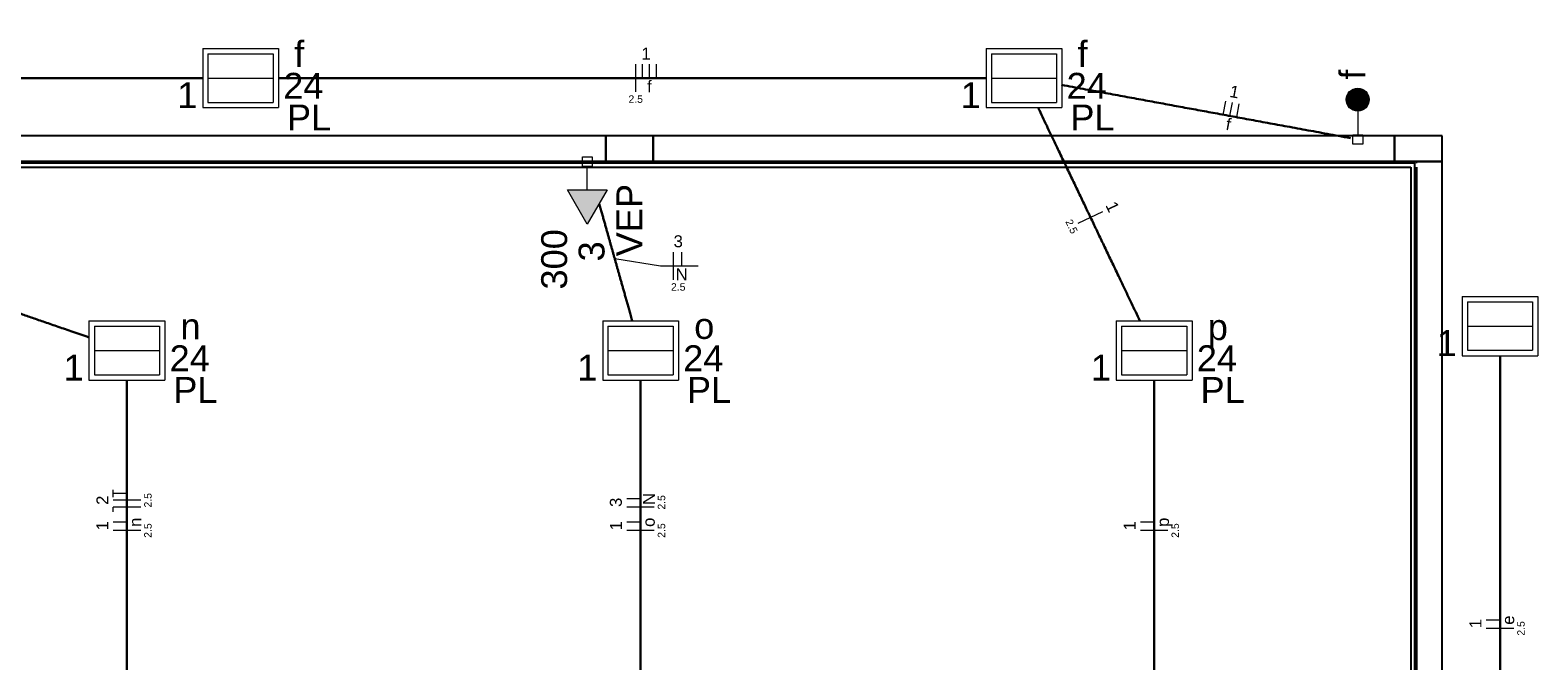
# Model space of a CAD drawing. Header units: millimetres. Extents: x -35 to 343, y 0 to 93.
# Tile 26 of 128: x -5.48 to 5.48, y 69.34 to 73.93. Entities that reach past the tile are written whole.
import ezdxf

# ---------------------------------------------------------------- set-up
doc = ezdxf.new("R2010")
doc.units = ezdxf.units.MM
for name, color, linetype, lineweight in [('EL-Condutos', 3, 'Continuous', 30), ('EL-Fios', 1, 'Continuous', 20), ('EL-Textos fios', 1, 'Continuous', 20), ('EL-Textos pontos', 2, 'Continuous', 20), ('P-SIMBOL', 3, 'Continuous', 20)]:
    doc.layers.add(name, color=color, linetype=linetype, lineweight=lineweight)
doc.styles.add('Arial', font='arial.ttf')

msp = doc.modelspace()

# ---------------------------------------------------------------- hatches: boundary and pattern name
at = {"layer": 'P-SIMBOL', "linetype": 'Continuous'}
for points in [[(4.08998, 73.42039), (4.17298, 73.42039), (4.17298, 73.50339), (4.15998, 73.50339), (4.13798, 73.49539), (4.12398, 73.48739), (4.11298, 73.47839), (4.10198, 73.46439), (4.09398, 73.44739), (4.08998, 73.42939), (4.09098, 73.42039)], [(4.25698, 73.42039), (4.17298, 73.42039), (4.17298, 73.50339), (4.18598, 73.50339), (4.20898, 73.49539), (4.22298, 73.48739), (4.23298, 73.47839), (4.24398, 73.46439), (4.25198, 73.44739), (4.25598, 73.42939), (4.25598, 73.42039)], [(4.08998, 73.42039), (4.17298, 73.42039), (4.17298, 73.33739), (4.15998, 73.33739), (4.13798, 73.34539), (4.12398, 73.35339), (4.11298, 73.36239), (4.10198, 73.37639), (4.09398, 73.39339), (4.08998, 73.41139), (4.09098, 73.42039)], [(4.25698, 73.42039), (4.17298, 73.42039), (4.17298, 73.33739), (4.18598, 73.33739), (4.20898, 73.34539), (4.22298, 73.35339), (4.23298, 73.36239), (4.24398, 73.37639), (4.25198, 73.39339), (4.25598, 73.41139), (4.25598, 73.42039)], [(-1.57102, 72.76439), (-1.42702, 72.51439), (-1.28202, 72.76439)]]:
    msp.add_hatch(color=256, dxfattribs=at).paths.add_polyline_path(points)

# ---------------------------------------------------------------- linework, layer by layer
at = {"color": 1}
for p, q in [((-1.29302, 73.15739), (-6.60002, 73.15739)), ((-0.94702, 73.15739), (-1.29302, 73.15739)), ((-1.29302, 73.15739), (-1.29302, 72.97039)), ((-1.29302, 72.97039), (-1.29302, 73.15739)), ((-0.94702, 72.97039), (-0.94702, 73.15739)), ((4.43998, 73.15739), (-0.94702, 73.15739)), ((-0.94702, 73.15739), (-0.94702, 72.97039)), ((4.78698, 73.15739), (4.43998, 73.15739)), ((4.43998, 73.15739), (4.43998, 72.97039)), ((4.43998, 72.97039), (4.43998, 73.15739)), ((4.78698, 72.97039), (4.78698, 73.15739)), ((4.59998, 72.97039), (-6.68002, 72.97039)), ((4.58698, 72.95739), (-6.66702, 72.95739)), ((-6.64002, 72.93039), (4.55998, 72.93039)), ((-6.60002, 72.97039), (-1.29302, 72.97039)), ((-1.29302, 72.97039), (-0.94702, 72.97039)), ((-0.94702, 72.97039), (4.43998, 72.97039)), ((4.43998, 72.97039), (4.78698, 72.97039)), ((4.55998, 72.93039), (4.55998, 64.93039)), ((4.58698, 64.90339), (4.58698, 72.95739)), ((4.78698, 72.97039), (4.59998, 72.97039)), ((4.59998, 72.95739), (4.59998, 72.97039)), ((4.59998, 72.93039), (4.59998, 69.10339)), ((4.78698, 69.10339), (4.78698, 72.97039))]:
    msp.add_line(p, q, dxfattribs=at)
at = {"layer": 'EL-Condutos', "linetype": 'Continuous'}
for points in [[(-9.36895, 73.57739), (-9.1453, 73.57739), (-8.9324, 73.57739), (-8.72947, 73.57739), (-8.53574, 73.57739), (-8.35046, 73.57739), (-8.17286, 73.57739), (-8.00215, 73.57739), (-7.83759, 73.57739), (-7.67841, 73.57739), (-7.52382, 73.57739), (-7.37308, 73.57739), (-7.2254, 73.57739), (-7.08004, 73.57739), (-6.9362, 73.57739), (-6.79314, 73.57739), (-6.65008, 73.57739), (-6.50626, 73.57739), (-6.3609, 73.57739), (-6.21325, 73.57739), (-6.06253, 73.57739), (-5.90798, 73.57739), (-5.74883, 73.57739), (-5.58431, 73.57739), (-5.41366, 73.57739), (-5.23611, 73.57739), (-5.05089, 73.57739), (-4.85723, 73.57739), (-4.65437, 73.57739), (-4.44154, 73.57739), (-4.21798, 73.57739)], [(-3.66773, 73.57739), (-3.445, 73.57739), (-3.23294, 73.57739), (-3.03078, 73.57739), (-2.83776, 73.57739), (-2.65312, 73.57739), (-2.4761, 73.57739), (-2.30593, 73.57739), (-2.14186, 73.57739), (-1.98312, 73.57739), (-1.82896, 73.57739), (-1.6786, 73.57739), (-1.53129, 73.57739), (-1.38626, 73.57739), (-1.24276, 73.57739), (-1.10002, 73.57739), (-0.95728, 73.57739), (-0.81377, 73.57739), (-0.66875, 73.57739), (-0.52143, 73.57739), (-0.37108, 73.57739), (-0.21691, 73.57739), (-0.05817, 73.57739), (0.1059, 73.57739), (0.27607, 73.57739), (0.45309, 73.57739), (0.63773, 73.57739), (0.83075, 73.57739), (1.03291, 73.57739), (1.24497, 73.57739), (1.4677, 73.57739)], [(2.02061, 73.52692), (2.09958, 73.51236), (2.17621, 73.49823), (2.25067, 73.48451), (2.32315, 73.47115), (2.39383, 73.45813), (2.46291, 73.44541), (2.53056, 73.43295), (2.59698, 73.42072), (2.66234, 73.40868), (2.72683, 73.39681), (2.79064, 73.38506), (2.85396, 73.37341), (2.91696, 73.36181), (2.97984, 73.35024), (3.04277, 73.33865), (3.10595, 73.32702), (3.16956, 73.31532), (3.23378, 73.30349), (3.2988, 73.29152), (3.3648, 73.27937), (3.43198, 73.267), (3.50051, 73.25437), (3.57058, 73.24146), (3.64238, 73.22824), (3.71609, 73.21465), (3.79189, 73.20068), (3.86998, 73.18628), (3.95053, 73.17143), (4.03374, 73.15608), (4.11978, 73.14021)], [(2.59015, 71.8126), (2.55895, 71.87788), (2.52911, 71.94033), (2.50052, 72.00014), (2.4731, 72.05752), (2.44673, 72.11268), (2.42134, 72.1658), (2.39682, 72.2171), (2.37307, 72.26678), (2.35, 72.31504), (2.32751, 72.36208), (2.3055, 72.40811), (2.28389, 72.45333), (2.26256, 72.49794), (2.24144, 72.54214), (2.2204, 72.58614), (2.19938, 72.63013), (2.17825, 72.67433), (2.15694, 72.71893), (2.13534, 72.76413), (2.11335, 72.81014), (2.09088, 72.85717), (2.06784, 72.9054), (2.04412, 72.95506), (2.01963, 73.00633), (1.99427, 73.05942), (1.96795, 73.11454), (1.94057, 73.17188), (1.91203, 73.23165), (1.88224, 73.29405), (1.85109, 73.35928)], [(-1.1003, 71.81166), (-1.11089, 71.84929), (-1.12101, 71.88528), (-1.13071, 71.91973), (-1.14, 71.95275), (-1.14892, 71.98445), (-1.1575, 72.01495), (-1.16578, 72.04433), (-1.17377, 72.07272), (-1.18151, 72.10022), (-1.18903, 72.12694), (-1.19637, 72.15299), (-1.20354, 72.17847), (-1.21059, 72.20349), (-1.21754, 72.22816), (-1.22442, 72.25259), (-1.23127, 72.27688), (-1.23811, 72.30114), (-1.24497, 72.32549), (-1.25189, 72.35002), (-1.25889, 72.37485), (-1.26601, 72.40008), (-1.27327, 72.42582), (-1.28071, 72.45217), (-1.28835, 72.47926), (-1.29623, 72.50718), (-1.30437, 72.53603), (-1.31282, 72.56594), (-1.32159, 72.59701), (-1.33071, 72.62934), (-1.34023, 72.66304)], [(-5.04919, 71.69249), (-5.10919, 71.71316), (-5.16627, 71.73281), (-5.22063, 71.75153), (-5.27249, 71.76939), (-5.32205, 71.78646), (-5.36952, 71.8028), (-5.4151, 71.8185), (-5.459, 71.83362), (-5.50144, 71.84823), (-5.54261, 71.86241), (-5.58272, 71.87623), (-5.62199, 71.88975), (-5.66062, 71.90305), (-5.69882, 71.91621), (-5.73679, 71.92928), (-5.77475, 71.94235), (-5.81289, 71.95549), (-5.85143, 71.96876), (-5.89058, 71.98224), (-5.93054, 71.996), (-5.97152, 72.01011), (-6.01372, 72.02465), (-6.05736, 72.03967), (-6.10264, 72.05527), (-6.14977, 72.0715), (-6.19896, 72.08844), (-6.25042, 72.10615), (-6.30434, 72.12472), (-6.36094, 72.14422), (-6.42043, 72.1647)], [(5.20698, 71.55943), (5.20698, 71.3713), (5.20698, 71.19441), (5.20698, 71.02795), (5.20698, 70.87113), (5.20698, 70.72314), (5.20698, 70.58319), (5.20698, 70.45045), (5.20698, 70.32415), (5.20698, 70.20346), (5.20698, 70.08759), (5.20698, 69.97573), (5.20698, 69.86708), (5.20698, 69.76085), (5.20698, 69.65622), (5.20698, 69.55239), (5.20698, 69.44856), (5.20698, 69.34393), (5.20698, 69.2377), (5.20698, 69.12905), (5.20698, 69.0172), (5.20698, 68.90133), (5.20698, 68.78064), (5.20698, 68.65433), (5.20698, 68.5216), (5.20698, 68.38164), (5.20698, 68.23365), (5.20698, 68.07683), (5.20698, 67.91038), (5.20698, 67.73348), (5.20698, 67.54535)], [(-4.77302, 69.14465), (-4.77302, 69.24717), (-4.77302, 69.34392), (-4.77302, 69.4353), (-4.77302, 69.52172), (-4.77302, 69.60361), (-4.77302, 69.68136), (-4.77302, 69.7554), (-4.77302, 69.82613), (-4.77302, 69.89398), (-4.77302, 69.95935), (-4.77302, 70.02266), (-4.77302, 70.08431), (-4.77302, 70.14473), (-4.77302, 70.20433), (-4.77302, 70.26352), (-4.77302, 70.32271), (-4.77302, 70.38231), (-4.77302, 70.44274), (-4.77302, 70.50442), (-4.77302, 70.56775), (-4.77302, 70.63315), (-4.77302, 70.70103), (-4.77302, 70.7718), (-4.77302, 70.84588), (-4.77302, 70.92369), (-4.77302, 71.00563), (-4.77302, 71.09211), (-4.77302, 71.18355), (-4.77302, 71.28037), (-4.77302, 71.38298)], [(-1.04002, 69.14465), (-1.04002, 69.24717), (-1.04002, 69.34392), (-1.04002, 69.4353), (-1.04002, 69.52172), (-1.04002, 69.60361), (-1.04002, 69.68136), (-1.04002, 69.7554), (-1.04002, 69.82613), (-1.04002, 69.89398), (-1.04002, 69.95935), (-1.04002, 70.02266), (-1.04002, 70.08431), (-1.04002, 70.14473), (-1.04002, 70.20433), (-1.04002, 70.26352), (-1.04002, 70.32271), (-1.04002, 70.38231), (-1.04002, 70.44274), (-1.04002, 70.50442), (-1.04002, 70.56775), (-1.04002, 70.63315), (-1.04002, 70.70103), (-1.04002, 70.7718), (-1.04002, 70.84588), (-1.04002, 70.92369), (-1.04002, 71.00563), (-1.04002, 71.09211), (-1.04002, 71.18355), (-1.04002, 71.28037), (-1.04002, 71.38298)], [(2.69298, 69.14465), (2.69298, 69.24717), (2.69298, 69.34392), (2.69298, 69.4353), (2.69298, 69.52172), (2.69298, 69.60361), (2.69298, 69.68136), (2.69298, 69.7554), (2.69298, 69.82613), (2.69298, 69.89398), (2.69298, 69.95935), (2.69298, 70.02266), (2.69298, 70.08431), (2.69298, 70.14473), (2.69298, 70.20433), (2.69298, 70.26352), (2.69298, 70.32271), (2.69298, 70.38231), (2.69298, 70.44274), (2.69298, 70.50442), (2.69298, 70.56775), (2.69298, 70.63315), (2.69298, 70.70103), (2.69298, 70.7718), (2.69298, 70.84588), (2.69298, 70.92369), (2.69298, 71.00563), (2.69298, 71.09211), (2.69298, 71.18355), (2.69298, 71.28037), (2.69298, 71.38298)]]:
    msp.add_spline(points, degree=3, dxfattribs=at)
at = {"layer": 'EL-Fios'}
for p, q in [((-1.07502, 73.47739), (-1.07502, 73.67739)), ((-1.02502, 73.57739), (-1.02502, 73.67739)), ((-0.97502, 73.57739), (-0.97502, 73.67739)), ((-0.92502, 73.57739), (-0.92502, 73.67739)), ((3.19498, 73.31039), (3.21298, 73.40839)), ((3.24398, 73.30139), (3.26198, 73.39939)), ((3.29398, 73.29239), (3.31198, 73.39039)), ((2.14098, 72.52139), (2.32098, 72.60739)), ((-0.80102, 72.11139), (-0.80102, 72.31139)), ((-0.74102, 72.21139), (-0.74102, 72.31139)), ((-4.87302, 70.53139), (-4.87302, 70.58539)), ((-4.77302, 70.55839), (-4.87302, 70.55839)), ((-4.67302, 70.50839), (-4.87302, 70.50839)), ((-1.04002, 70.51839), (-1.14002, 70.51839)), ((-4.67302, 70.45839), (-4.87302, 70.45839)), ((-4.87302, 70.42539), (-4.87302, 70.45839)), ((-0.94002, 70.45839), (-1.14002, 70.45839)), ((-4.77302, 70.34839), (-4.87302, 70.34839)), ((-4.67302, 70.28839), (-4.87302, 70.28839)), ((-1.04002, 70.34839), (-1.14002, 70.34839)), ((-0.94002, 70.28839), (-1.14002, 70.28839)), ((2.69298, 70.34839), (2.59298, 70.34839)), ((2.79298, 70.28839), (2.59298, 70.28839)), ((5.20698, 69.63739), (5.10698, 69.63739)), ((5.30698, 69.57739), (5.10698, 69.57739))]:
    msp.add_line(p, q, dxfattribs=at)
at = {"layer": 'EL-Textos fios'}
for p, q in [((-1.22802, 72.26639), (-0.89502, 72.21139)), ((-0.89502, 72.21139), (-0.62202, 72.21139))]:
    msp.add_line(p, q, dxfattribs=at)
at = {"layer": 'P-SIMBOL'}
for p, q in [((-4.22202, 73.79239), (-3.67102, 73.79239)), ((-4.22202, 73.79239), (-4.22202, 73.36239)), ((-4.18402, 73.75339), (-3.71002, 73.75339)), ((-4.18402, 73.75339), (-3.71002, 73.75339)), ((-4.18402, 73.75339), (-4.18402, 73.40039)), ((-3.71002, 73.75339), (-3.71002, 73.40039)), ((-3.67102, 73.79239), (-3.67102, 73.36239)), ((1.47098, 73.79239), (2.02198, 73.79239)), ((1.47098, 73.79239), (1.47098, 73.36239)), ((1.50998, 73.75339), (1.98398, 73.75339)), ((1.50998, 73.75339), (1.98398, 73.75339)), ((1.50998, 73.75339), (1.50998, 73.40039)), ((1.98398, 73.75339), (1.98398, 73.40039)), ((2.02198, 73.79239), (2.02198, 73.36239)), ((-4.18402, 73.57739), (-3.71002, 73.57739)), ((1.50998, 73.57739), (1.98398, 73.57739)), ((-4.22202, 73.36239), (-3.67102, 73.36239)), ((-4.18402, 73.40039), (-3.71002, 73.40039)), ((1.47098, 73.36239), (2.02198, 73.36239)), ((1.50998, 73.40039), (1.98398, 73.40039)), ((4.08998, 73.42039), (4.25698, 73.42039)), ((4.17298, 73.33739), (4.17298, 73.16539)), ((4.13798, 73.16539), (4.20898, 73.16539)), ((4.13798, 73.09539), (4.13798, 73.16539)), ((4.20898, 73.09539), (4.13798, 73.09539)), ((4.20898, 73.16539), (4.20898, 73.09539)), ((-1.46202, 73.00539), (-1.39102, 73.00539)), ((-1.46202, 72.93539), (-1.46202, 73.00539)), ((-1.39102, 73.00539), (-1.39102, 72.93539)), ((-1.39102, 72.93539), (-1.46202, 72.93539)), ((-1.42702, 72.76439), (-1.42702, 72.93539)), ((-1.42702, 72.51439), (-1.57102, 72.76439)), ((-1.57102, 72.76439), (-1.28202, 72.76439)), ((-1.28202, 72.76439), (-1.42702, 72.51439)), ((4.93098, 71.98939), (5.48198, 71.98939)), ((4.93098, 71.98939), (4.93098, 71.55939)), ((4.96998, 71.95139), (5.44398, 71.95139)), ((4.96998, 71.95139), (5.44398, 71.95139)), ((4.96998, 71.95139), (4.96998, 71.59839)), ((5.44398, 71.95139), (5.44398, 71.59839)), ((5.48198, 71.98939), (5.48198, 71.55939)), ((-5.04902, 71.81239), (-4.49802, 71.81239)), ((-5.04902, 71.81239), (-5.04902, 71.38239)), ((-4.49802, 71.81239), (-4.49802, 71.38239)), ((-1.31502, 71.81239), (-0.76502, 71.81239)), ((-1.31502, 71.81239), (-1.31502, 71.38239)), ((-0.76502, 71.81239), (-0.76502, 71.38239)), ((2.41798, 71.81239), (2.96898, 71.81239)), ((2.41798, 71.81239), (2.41798, 71.38239)), ((2.96898, 71.81239), (2.96898, 71.38239)), ((-5.01002, 71.77339), (-4.53602, 71.77339)), ((-5.01002, 71.77339), (-4.53602, 71.77339)), ((-5.01002, 71.77339), (-5.01002, 71.42039)), ((-4.53602, 71.77339), (-4.53602, 71.42039)), ((-1.27702, 71.77339), (-0.80302, 71.77339)), ((-1.27702, 71.77339), (-0.80302, 71.77339)), ((-1.27702, 71.77339), (-1.27702, 71.42039)), ((-0.80302, 71.77339), (-0.80302, 71.42039)), ((2.45598, 71.77339), (2.92998, 71.77339)), ((2.45598, 71.77339), (2.92998, 71.77339)), ((2.45598, 71.77339), (2.45598, 71.42039)), ((2.92998, 71.77339), (2.92998, 71.42039)), ((4.96998, 71.77439), (5.44398, 71.77439)), ((-5.01002, 71.59739), (-4.53602, 71.59739)), ((-1.27702, 71.59739), (-0.80302, 71.59739)), ((2.45598, 71.59739), (2.92998, 71.59739)), ((4.93098, 71.55939), (5.48198, 71.55939)), ((4.96998, 71.59839), (5.44398, 71.59839)), ((-5.04902, 71.38239), (-4.49802, 71.38239)), ((-5.01002, 71.42039), (-4.53602, 71.42039)), ((-1.31502, 71.38239), (-0.76502, 71.38239)), ((-1.27702, 71.42039), (-0.80302, 71.42039)), ((2.41798, 71.38239), (2.96898, 71.38239)), ((2.45598, 71.42039), (2.92998, 71.42039))]:
    msp.add_line(p, q, dxfattribs=at)
msp.add_circle((4.17298, 73.42039), 0.08333, dxfattribs=at)

# ---------------------------------------------------------------- texts
at = {"layer": 'EL-Textos fios', "attachment_point": 8, "line_spacing_factor": 0.798, "style": 'Arial'}
for s, insert, char_height, width in [('1', (-1.00002, 73.71113), 0.08707, 0.104488), ('f', (-0.97502, 73.47213), 0.08707, 0.104488), ('2.5', (-1.07502, 73.39625), 0.054127, 0.1948561), ('3', (-0.76602, 72.34613), 0.08707, 0.104488), ('N', (-0.74102, 72.10713), 0.08707, 0.104488), ('2.5', (-0.76602, 72.03125), 0.054127, 0.1948561)]:
    msp.add_mtext(s, dxfattribs=dict(at, insert=insert, char_height=char_height, width=width))
for s, insert, char_height, width, rotation in [('1', (3.26919, 73.43465), 0.08707, 0.104488, 349.57301), ('f', (3.22519, 73.19865), 0.08707, 0.104488, 349.57301), ('1', (2.35191, 72.62279), 0.08707, 0.104488, 295.554549), ('2.5', (2.0681, 72.4861), 0.054127, 0.1948561, 295.554549), ('2', (-4.90775, 70.50839), 0.08707, 0.104488, 90.00021), ('2.5', (-4.59288, 70.50839), 0.054127, 0.1948561, 90.00021), ('3', (-1.17475, 70.49339), 0.08707, 0.104488, 90.00021), ('N', (-0.93575, 70.51839), 0.08707, 0.104488, 90.00021), ('2.5', (-0.85988, 70.49339), 0.054127, 0.1948561, 90.00021), ('n', (-4.66875, 70.34839), 0.08707, 0.104488, 90.00021), ('o', (-0.93575, 70.34839), 0.08707, 0.104488, 90.00021), ('p', (2.82698, 70.34839), 0.08707, 0.104488, 90.00021), ('1', (-4.90775, 70.32339), 0.08707, 0.104488, 90.00021), ('2.5', (-4.59288, 70.28839), 0.054127, 0.1948561, 90.00021), ('1', (-1.17475, 70.32339), 0.08707, 0.104488, 90.00021), ('2.5', (-0.85988, 70.28839), 0.054127, 0.1948561, 90.00021), ('1', (2.55925, 70.32339), 0.08707, 0.104488, 90.00021), ('2.5', (2.87412, 70.28839), 0.054127, 0.1948561, 90.00021), ('1', (5.07225, 69.61239), 0.08707, 0.104488, 90.00021), ('e', (5.31125, 69.63739), 0.08707, 0.104488, 90.00021), ('2.5', (5.38712, 69.57739), 0.054127, 0.1948561, 90.00021)]:
    msp.add_mtext(s, dxfattribs=dict(at, insert=insert, char_height=char_height, width=width, rotation=rotation))
at = {"layer": 'EL-Textos pontos', "attachment_point": 7, "line_spacing_factor": 0.798, "style": 'Arial'}
for s, insert, char_height, width in [('f', (-3.55702, 73.65852), 0.18827, 0.2259204), ('f', (2.13598, 73.65852), 0.18827, 0.2259204), ('24', (-3.63702, 73.42652), 0.188267, 0.4518408), ('24', (2.05698, 73.42652), 0.188267, 0.4518408), ('1', (-4.40702, 73.35852), 0.18827, 0.2259204), ('1', (1.28698, 73.35852), 0.18827, 0.2259204), ('PL', (-3.61002, 73.19652), 0.188267, 0.4518408), ('PL', (2.08398, 73.19652), 0.188267, 0.4518408), ('n', (-4.38402, 71.67852), 0.18827, 0.2259204), ('o', (-0.65002, 71.67852), 0.18827, 0.2259204), ('p', (3.08298, 71.61639), 0.18827, 0.2259204), ('1', (4.74698, 71.55652), 0.18827, 0.2259204), ('24', (-4.46302, 71.44652), 0.188267, 0.4518408), ('24', (-0.73002, 71.44652), 0.188267, 0.4518408), ('24', (3.00298, 71.44652), 0.188267, 0.4518408), ('1', (-5.23302, 71.37852), 0.18827, 0.2259204), ('1', (-1.50002, 71.37852), 0.18827, 0.2259204), ('1', (2.23298, 71.37852), 0.18827, 0.2259204), ('PL', (-4.43602, 71.21652), 0.188267, 0.4518408), ('PL', (-0.70302, 71.21652), 0.188267, 0.4518408), ('PL', (3.02998, 71.21652), 0.188267, 0.4518408)]:
    msp.add_mtext(s, dxfattribs=dict(at, insert=insert, char_height=char_height, width=width))
at = {"layer": 'EL-Textos pontos', "rotation": 90.00021, "line_spacing_factor": 0.798, "style": 'Arial'}
for s, insert, char_height, width, attachment_point in [('f', (4.22886, 73.56539), 0.18827, 0.2259204, 7), ('VEP', (-1.02714, 72.54439), 0.188267, 0.6777612, 8), ('300', (-1.57114, 72.25939), 0.188267, 0.6777612, 8), ('3', (-1.29914, 72.31739), 0.18827, 0.2259204, 8)]:
    msp.add_mtext(s, dxfattribs=dict(at, insert=insert, char_height=char_height, width=width, attachment_point=attachment_point))

doc.saveas('drawing.dxf')
